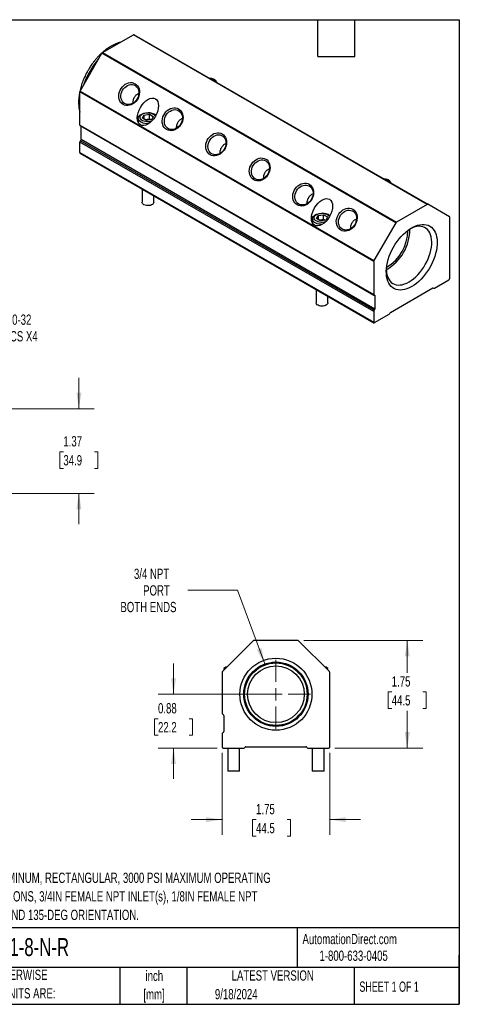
# Model space of a CAD drawing. Header units: inches. Extents: x 0.5 to 21.5, y 0.5 to 16.5.
# Tile 3 of 3: x 14.4 to 21.5, y 0.5 to 16.5. Entities that reach past the tile are written whole.
import ezdxf

# ---------------------------------------------------------------- set-up
doc = ezdxf.new("R2010")
doc.units = ezdxf.units.IN
doc.header["$LTSCALE"] = 2
doc.header["$MEASUREMENT"] = 0
doc.layers.add('TEXT', color=140, linetype='Continuous', lineweight=25)
doc.styles.add('SLDTEXTSTYLE0', font='TXT', dxfattribs={"width": 0.7})
doc.styles.add('SLDTEXTSTYLE1', font='TXT', dxfattribs={"width": 0.65})
doc.dimstyles.new('SLDDIMSTYLE0', dxfattribs={"dimtxt": 0.169922, "dimasz": 0.26, "dimexe": 0, "dimexo": 0.0625, "dimgap": 0.04248, "dimtad": 0, "dimtih": 1, "dimtoh": 1, "dimrnd": 1e-09, "dimzin": 12, "dimdsep": 46, "dimtxsty": 'SLDTEXTSTYLE0', "dimsah": 1, "dimcen": 0.09, "dimadec": 0, "dimazin": 3, "dimtfac": 1, "dimtofl": 0, "dimtmove": 0, "dimatfit": 3, "dimfxl": 0, "dimfrac": 2, "dimtolj": 1, "dimtzin": 12, "dimarcsym": 0})
doc.dimstyles.new('SLDDIMSTYLE1', dxfattribs={"dimtxt": 0.169922, "dimasz": 0.26, "dimexe": 0, "dimexo": 0.0625, "dimgap": 0.04248, "dimtad": 0, "dimtih": 1, "dimtoh": 1, "dimrnd": 1e-09, "dimzin": 12, "dimdsep": 46, "dimtxsty": 'SLDTEXTSTYLE0', "dimsah": 1, "dimcen": 0.09, "dimadec": 0, "dimazin": 3, "dimtfac": 1, "dimtmove": 0, "dimatfit": 0, "dimfxl": 0, "dimfrac": 2, "dimtolj": 1, "dimtzin": 12, "dimarcsym": 0})
doc.dimstyles.new('SLDDIMSTYLE2', dxfattribs={"dimtxt": 0.169922, "dimasz": 0.26, "dimexe": 0, "dimexo": 0.0625, "dimgap": 0.04248, "dimtad": 0, "dimtih": 1, "dimtoh": 1, "dimrnd": 1e-09, "dimdsep": 46, "dimtxsty": 'SLDTEXTSTYLE0', "dimsah": 1, "dimcen": 0.09, "dimadec": 0, "dimazin": 2, "dimtfac": 1, "dimtmove": 0, "dimatfit": 0, "dimfxl": 0, "dimfrac": 2, "dimtolj": 1, "dimtzin": 12, "dimarcsym": 0})
doc.dimstyles.new('SLDDIMSTYLE3', dxfattribs={"dimtxt": 0.169922, "dimasz": 0.26, "dimexe": 0, "dimexo": 0.0625, "dimgap": 0.04248, "dimtad": 0, "dimtih": 1, "dimtoh": 1, "dimrnd": 1e-09, "dimzin": 12, "dimdsep": 46, "dimtxsty": 'SLDTEXTSTYLE0', "dimsah": 1, "dimcen": 0, "dimadec": 0, "dimazin": 3, "dimtfac": 1, "dimtofl": 0, "dimtmove": 0, "dimatfit": 3, "dimfxl": 0, "dimfrac": 2, "dimtolj": 1, "dimtzin": 12, "dimarcsym": 0})

# ---------------------------------------------------------------- blocks, each defined once
blk = doc.blocks.new('_D_3')
at = {"color": 7, "linetype": 'Continuous', "lineweight": 0}
for p, q in [((17.896, 7.229), (17.089, 7.229)), ((18.339, 6.03), (17.896, 7.229))]:
    blk.add_line(p, q, dxfattribs=at)
at = {"color": 7, "linetype": 'Continuous', "lineweight": 18}
blk.add_solid([(18.339, 6.03), (18.286, 6.288), (18.211, 6.26)], dxfattribs=at)
at = {"color": 7, "linetype": 'Continuous', "lineweight": 18, "char_height": 0.1667, "attachment_point": 1, "style": 'SLDTEXTSTYLE0'}
for s, insert in [('3/4 NPT', (16.214, 7.579)), ('PORT', (16.363, 7.309)), ('BOTH ENDS', (15.994, 7.039))]:
    blk.add_mtext(s, dxfattribs=dict(at, insert=insert))
blk = doc.blocks.new('_D_4')
at = {"color": 7, "linetype": 'Continuous', "lineweight": 0}
for p, q in [((16.857, 5.539), (16.857, 6.039)), ((18.42, 5.539), (16.607, 5.539)), ((16.605, 5.141), (16.548, 5.141)), ((16.548, 5.141), (16.548, 4.871)), ((17.11, 5.141), (17.167, 5.141)), ((17.167, 5.141), (17.167, 4.871)), ((16.548, 4.871), (16.605, 4.871)), ((17.167, 4.871), (17.11, 4.871)), ((17.565, 4.664), (16.607, 4.664)), ((16.857, 4.664), (16.857, 4.164))]:
    blk.add_line(p, q, dxfattribs=at)
at = {"color": 7, "linetype": 'Continuous', "lineweight": 18}
for points in [[(16.857, 5.539), (16.897, 5.799), (16.817, 5.799)], [(16.857, 4.664), (16.817, 4.404), (16.897, 4.404)]]:
    blk.add_solid(points, dxfattribs=at)
at = {"color": 7, "linetype": 'Continuous', "lineweight": 18, "char_height": 0.1667, "attachment_point": 1, "style": 'SLDTEXTSTYLE0'}
for s, insert in [('0.88', (16.605, 5.394)), ('22.2', (16.605, 5.086))]:
    blk.add_mtext(s, dxfattribs=dict(at, insert=insert))
blk = doc.blocks.new('_D_5')
at = {"color": 7, "linetype": 'Continuous', "lineweight": 0}
for p, q in [((18.974, 6.414), (20.905, 6.414)), ((20.655, 6.414), (20.655, 5.886)), ((20.402, 5.578), (20.345, 5.578)), ((20.345, 5.578), (20.345, 5.308)), ((20.907, 5.578), (20.964, 5.578)), ((20.964, 5.578), (20.964, 5.308)), ((20.345, 5.308), (20.402, 5.308)), ((20.964, 5.308), (20.907, 5.308)), ((20.655, 4.664), (20.655, 5.27)), ((19.475, 4.664), (20.905, 4.664))]:
    blk.add_line(p, q, dxfattribs=at)
at = {"color": 7, "linetype": 'Continuous', "lineweight": 18}
for points in [[(20.655, 6.414), (20.615, 6.154), (20.695, 6.154)], [(20.655, 4.664), (20.695, 4.924), (20.615, 4.924)]]:
    blk.add_solid(points, dxfattribs=at)
at = {"color": 7, "linetype": 'Continuous', "lineweight": 18, "char_height": 0.1667, "attachment_point": 1, "style": 'SLDTEXTSTYLE0'}
for s, insert in [('1.75', (20.402, 5.831)), ('44.5', (20.402, 5.523))]:
    blk.add_mtext(s, dxfattribs=dict(at, insert=insert))
blk = doc.blocks.new('_D_6')
at = {"color": 7, "linetype": 'Continuous', "lineweight": 0}
for p, q in [((17.645, 4.584), (17.645, 3.252)), ((19.395, 4.584), (19.395, 3.252)), ((17.645, 3.502), (17.145, 3.502)), ((18.198, 3.502), (18.141, 3.502)), ((18.141, 3.502), (18.141, 3.232)), ((18.703, 3.502), (18.76, 3.502)), ((18.76, 3.502), (18.76, 3.232)), ((19.395, 3.502), (19.895, 3.502)), ((18.141, 3.232), (18.198, 3.232)), ((18.76, 3.232), (18.703, 3.232))]:
    blk.add_line(p, q, dxfattribs=at)
at = {"color": 7, "linetype": 'Continuous', "lineweight": 18}
for points in [[(17.645, 3.502), (17.385, 3.542), (17.385, 3.462)], [(19.395, 3.502), (19.655, 3.462), (19.655, 3.542)]]:
    blk.add_solid(points, dxfattribs=at)
at = {"color": 7, "linetype": 'Continuous', "lineweight": 18, "char_height": 0.1667, "attachment_point": 1, "style": 'SLDTEXTSTYLE0'}
for s, insert in [('1.75', (18.198, 3.755)), ('44.5', (18.198, 3.447))]:
    blk.add_mtext(s, dxfattribs=dict(at, insert=insert))
blk = doc.blocks.new('SW_CENTERMARKSYMBOL_0')
at = {"color": 0, "linetype": 'Continuous', "lineweight": 18}
for p, q in [((0, 0.2), (0, 0.5605)), ((-0.2, 0), (-0.5605, 0)), ((0, 0), (-0.1, 0)), ((0, 0), (0, 0.1)), ((0, 0), (0, -0.1)), ((0, 0), (0.1, 0)), ((0.2, 0), (0.5605, 0)), ((0, -0.2), (0, -0.5605))]:
    blk.add_line(p, q, dxfattribs=at)
blk = doc.blocks.new('_D_12')
at = {"color": 7, "linetype": 'Continuous', "lineweight": 0}
for p, q in [((15.32, 10.178), (15.32, 10.678)), ((13.212, 10.178), (15.57, 10.178)), ((15.067, 9.479), (15.01, 9.479)), ((15.01, 9.479), (15.01, 9.209)), ((15.572, 9.479), (15.629, 9.479)), ((15.629, 9.479), (15.629, 9.209)), ((15.01, 9.209), (15.067, 9.209)), ((15.629, 9.209), (15.572, 9.209)), ((13.212, 8.803), (15.57, 8.803)), ((15.32, 8.803), (15.32, 8.303))]:
    blk.add_line(p, q, dxfattribs=at)
at = {"color": 7, "linetype": 'Continuous', "lineweight": 18}
for points in [[(15.32, 10.178), (15.36, 10.438), (15.28, 10.438)], [(15.32, 8.803), (15.28, 8.543), (15.36, 8.543)]]:
    blk.add_solid(points, dxfattribs=at)
at = {"color": 7, "linetype": 'Continuous', "lineweight": 18, "char_height": 0.1667, "attachment_point": 1, "style": 'SLDTEXTSTYLE0'}
for s, insert in [('1.37', (15.067, 9.732)), ('34.9', (15.067, 9.424))]:
    blk.add_mtext(s, dxfattribs=dict(at, insert=insert))
blk = doc.blocks.new('_D_13')
at = {"color": 7, "linetype": 'Continuous', "lineweight": 0}
for p, q in [((12.903, 10.321), (13.42, 11.494)), ((13.42, 11.494), (13.857, 11.494))]:
    blk.add_line(p, q, dxfattribs=at)
at = {"color": 7, "linetype": 'Continuous', "lineweight": 18}
blk.add_solid([(12.903, 10.321), (13.044, 10.542), (12.971, 10.575)], dxfattribs=at)
at = {"color": 7, "linetype": 'Continuous', "lineweight": 18, "char_height": 0.1667, "attachment_point": 1, "style": 'SLDTEXTSTYLE0'}
for s, insert in [('10-32', (14.148, 11.709)), ('SHCS X4', (13.982, 11.439))]:
    blk.add_mtext(s, dxfattribs=dict(at, insert=insert))

msp = doc.modelspace()

# ---------------------------------------------------------------- linework, layer by layer
for p, q in [((15.704, 15.965), (16.205, 16.255)), ((20.978, 13.499), (16.205, 16.255)), ((16.215, 16.256), (20.988, 13.5)), ((15.34, 15.341), (15.694, 15.955)), ((20.467, 13.2), (15.694, 15.955)), ((15.704, 15.965), (20.477, 13.21)), ((20.109, 12.572), (15.336, 15.328)), ((15.336, 14.788), (15.336, 15.328)), ((15.34, 15.341), (20.113, 12.586)), ((16.284, 14.897), (16.284, 14.829)), ((16.353, 14.899), (16.377, 14.95)), ((16.417, 14.863), (16.353, 14.899)), ((16.377, 14.95), (16.464, 14.963)), ((16.377, 14.95), (16.377, 14.886)), ((16.39, 14.878), (16.464, 14.89)), ((16.438, 14.987), (16.438, 14.987)), ((16.443, 14.987), (16.443, 14.987)), ((16.464, 14.963), (16.527, 14.926)), ((16.464, 14.89), (16.464, 14.963)), ((16.464, 14.89), (16.491, 14.874)), ((16.527, 14.926), (16.504, 14.876)), ((15.336, 14.788), (20.109, 12.033)), ((15.34, 14.779), (20.113, 12.024)), ((15.357, 14.769), (15.357, 14.769)), ((20.13, 12.014), (15.357, 14.769)), ((15.357, 14.556), (15.357, 14.769)), ((16.504, 14.876), (16.417, 14.863)), ((20.109, 11.756), (15.336, 14.512)), ((15.336, 14.34), (15.336, 14.512)), ((20.119, 11.778), (15.346, 14.534)), ((15.357, 14.556), (20.13, 11.8)), ((15.336, 14.34), (20.109, 11.585)), ((15.34, 14.331), (20.113, 11.576)), ((16.345, 13.75), (16.345, 13.533)), ((16.535, 13.533), (16.535, 13.641)), ((20.978, 13.499), (20.477, 13.21)), ((21.342, 13.296), (20.988, 13.5)), ((19.182, 13.267), (19.205, 13.317)), ((19.205, 13.317), (19.292, 13.33)), ((19.205, 13.317), (19.205, 13.253)), ((19.267, 13.354), (19.266, 13.354)), ((19.272, 13.354), (19.271, 13.354)), ((19.292, 13.33), (19.356, 13.294)), ((19.292, 13.257), (19.292, 13.33)), ((19.356, 13.294), (19.333, 13.243)), ((21.346, 12.299), (21.346, 13.287)), ((19.113, 13.264), (19.113, 13.196)), ((19.246, 13.23), (19.182, 13.267)), ((19.219, 13.245), (19.292, 13.257)), ((19.333, 13.243), (19.246, 13.23)), ((19.292, 13.257), (19.319, 13.241)), ((20.467, 13.2), (20.113, 12.586)), ((20.109, 12.572), (20.109, 12.033)), ((21.095, 12.138), (21.332, 12.275)), ((19.174, 12.118), (19.174, 11.9)), ((19.364, 11.9), (19.364, 12.008)), ((20.13, 12.014), (20.13, 11.8)), ((20.384, 11.744), (21.07, 12.14)), ((21.076, 12.142), (21.085, 12.137)), ((21.083, 12.139), (21.077, 12.142)), ((20.109, 11.756), (20.109, 11.585)), ((20.123, 11.577), (20.36, 11.713)), ((18.152, 6.409), (17.651, 5.908)), ((18.874, 6.414), (18.166, 6.414)), ((19.389, 5.908), (18.888, 6.409)), ((17.705, 5.979), (17.676, 5.959)), ((17.676, 5.959), (17.676, 5.933)), ((17.702, 5.959), (17.676, 5.959)), ((17.722, 5.979), (17.705, 5.979)), ((19.335, 5.979), (19.317, 5.979)), ((19.363, 5.959), (19.335, 5.979)), ((19.363, 5.959), (19.337, 5.959)), ((19.363, 5.933), (19.363, 5.959)), ((17.645, 5.894), (17.645, 5.233)), ((19.395, 4.684), (19.395, 5.894)), ((17.675, 5.194), (17.675, 4.933)), ((17.645, 4.894), (17.645, 4.684)), ((17.665, 4.664), (18, 4.664)), ((17.737, 4.664), (17.737, 4.289)), ((17.927, 4.289), (17.927, 4.664)), ((18.034, 4.684), (19.005, 4.684)), ((19.04, 4.664), (19.375, 4.664)), ((19.112, 4.664), (19.112, 4.289)), ((19.302, 4.289), (19.302, 4.664)), ((17.927, 4.289), (17.737, 4.289)), ((19.302, 4.289), (19.112, 4.289))]:
    msp.add_line(p, q)
at = {"flags": 128}
for points in [[(16.038, 15.122), (16.017, 15.138), (15.998, 15.157), (15.984, 15.18), (15.974, 15.207), (15.968, 15.235), (15.967, 15.265), (15.97, 15.296), (15.978, 15.327), (15.99, 15.356), (16.006, 15.384), (16.026, 15.41), (16.048, 15.432), (16.073, 15.45), (16.1, 15.464), (16.128, 15.473), (16.156, 15.477), (16.183, 15.477), (16.209, 15.471), (16.233, 15.46), (16.254, 15.444), (16.272, 15.425), (16.287, 15.402), (16.297, 15.375), (16.303, 15.347), (16.304, 15.317), (16.301, 15.286), (16.293, 15.255), (16.281, 15.226), (16.265, 15.198), (16.245, 15.172), (16.223, 15.15), (16.198, 15.132), (16.171, 15.118), (16.143, 15.109), (16.115, 15.105), (16.088, 15.105), (16.062, 15.111), (16.038, 15.122)], [(16.233, 15.43), (16.252, 15.416), (16.269, 15.398), (16.282, 15.376), (16.29, 15.352), (16.295, 15.325), (16.294, 15.297), (16.29, 15.269), (16.281, 15.241), (16.268, 15.214), (16.252, 15.19), (16.232, 15.168), (16.21, 15.15), (16.186, 15.136), (16.16, 15.127), (16.135, 15.122), (16.11, 15.122), (16.086, 15.127), (16.063, 15.137), (16.044, 15.151), (16.028, 15.169), (16.015, 15.191), (16.006, 15.216), (16.002, 15.242), (16.002, 15.27), (16.007, 15.298), (16.015, 15.326), (16.028, 15.353), (16.045, 15.377), (16.065, 15.399), (16.087, 15.417), (16.111, 15.431), (16.136, 15.441), (16.162, 15.445), (16.187, 15.445), (16.211, 15.44), (16.233, 15.43)], [(16.745, 14.714), (16.724, 14.729), (16.706, 14.749), (16.691, 14.772), (16.681, 14.798), (16.675, 14.827), (16.674, 14.857), (16.677, 14.888), (16.685, 14.919), (16.697, 14.948), (16.713, 14.976), (16.733, 15.001), (16.755, 15.024), (16.78, 15.042), (16.807, 15.056), (16.835, 15.065), (16.863, 15.069), (16.89, 15.068), (16.916, 15.062), (16.94, 15.052), (16.961, 15.036), (16.98, 15.017), (16.994, 14.993), (17.004, 14.967), (17.01, 14.939), (17.011, 14.909), (17.008, 14.878), (17, 14.847), (16.988, 14.817), (16.972, 14.79), (16.952, 14.764), (16.93, 14.742), (16.905, 14.724), (16.878, 14.71), (16.85, 14.701), (16.822, 14.696), (16.795, 14.697), (16.769, 14.703), (16.745, 14.714)], [(16.444, 14.807), (16.419, 14.807), (16.391, 14.811), (16.364, 14.818), (16.341, 14.827), (16.32, 14.839), (16.304, 14.853), (16.292, 14.868), (16.286, 14.884), (16.285, 14.901), (16.289, 14.917), (16.298, 14.933), (16.312, 14.947), (16.33, 14.96), (16.352, 14.971), (16.377, 14.979), (16.405, 14.984), (16.433, 14.987), (16.438, 14.987)], [(16.495, 14.846), (16.476, 14.842), (16.45, 14.839), (16.424, 14.84), (16.399, 14.843), (16.376, 14.849), (16.355, 14.858), (16.337, 14.869), (16.324, 14.882), (16.316, 14.896), (16.313, 14.911), (16.315, 14.926), (16.322, 14.94), (16.334, 14.953), (16.35, 14.965)], [(16.35, 14.965), (16.37, 14.974), (16.393, 14.981), (16.418, 14.985), (16.444, 14.987), (16.469, 14.985), (16.494, 14.98), (16.516, 14.972), (16.535, 14.962), (16.55, 14.95), (16.561, 14.937), (16.563, 14.934)], [(16.88, 14.723), (16.855, 14.716), (16.829, 14.713), (16.804, 14.716), (16.781, 14.723), (16.76, 14.735), (16.742, 14.752), (16.728, 14.772), (16.717, 14.795), (16.711, 14.821), (16.709, 14.848), (16.711, 14.876), (16.718, 14.904), (16.729, 14.932), (16.743, 14.957), (16.761, 14.98), (16.783, 15), (16.806, 15.016), (16.831, 15.028), (16.856, 15.035), (16.881, 15.038), (16.906, 15.035), (16.929, 15.028), (16.95, 15.016), (16.968, 14.999), (16.983, 14.979), (16.993, 14.956), (17, 14.93), (17.002, 14.903), (17, 14.875), (16.993, 14.847), (16.982, 14.819), (16.967, 14.794), (16.949, 14.771), (16.928, 14.751), (16.905, 14.735), (16.88, 14.723)], [(17.452, 14.306), (17.431, 14.321), (17.413, 14.341), (17.398, 14.364), (17.388, 14.39), (17.382, 14.419), (17.381, 14.449), (17.384, 14.48), (17.392, 14.51), (17.404, 14.54), (17.42, 14.568), (17.44, 14.593), (17.463, 14.615), (17.488, 14.634), (17.514, 14.648), (17.542, 14.657), (17.57, 14.661), (17.597, 14.66), (17.623, 14.654), (17.647, 14.643), (17.669, 14.628), (17.687, 14.608), (17.701, 14.585), (17.711, 14.559), (17.717, 14.53), (17.718, 14.5), (17.715, 14.47), (17.707, 14.439), (17.695, 14.409), (17.679, 14.381), (17.659, 14.356), (17.637, 14.334), (17.612, 14.316), (17.585, 14.302), (17.557, 14.292), (17.53, 14.288), (17.502, 14.289), (17.476, 14.295), (17.452, 14.306)], [(17.587, 14.315), (17.562, 14.307), (17.536, 14.305), (17.512, 14.308), (17.488, 14.315), (17.468, 14.327), (17.45, 14.343), (17.435, 14.363), (17.424, 14.387), (17.418, 14.412), (17.416, 14.44), (17.418, 14.468), (17.425, 14.496), (17.436, 14.523), (17.45, 14.549), (17.469, 14.572), (17.49, 14.592), (17.513, 14.608), (17.538, 14.62), (17.563, 14.627), (17.589, 14.63), (17.613, 14.627), (17.636, 14.62), (17.657, 14.607), (17.675, 14.591), (17.69, 14.571), (17.701, 14.548), (17.707, 14.522), (17.709, 14.495), (17.707, 14.467), (17.7, 14.438), (17.689, 14.411), (17.674, 14.386), (17.656, 14.362), (17.635, 14.343), (17.612, 14.326), (17.587, 14.315)], [(18.159, 13.898), (18.138, 13.913), (18.12, 13.933), (18.105, 13.956), (18.095, 13.982), (18.089, 14.011), (18.088, 14.041), (18.091, 14.071), (18.099, 14.102), (18.111, 14.132), (18.127, 14.16), (18.147, 14.185), (18.17, 14.207), (18.195, 14.225), (18.221, 14.239), (18.249, 14.249), (18.277, 14.253), (18.304, 14.252), (18.33, 14.246), (18.354, 14.235), (18.376, 14.22), (18.394, 14.2), (18.408, 14.177), (18.418, 14.151), (18.424, 14.122), (18.426, 14.092), (18.422, 14.061), (18.414, 14.031), (18.402, 14.001), (18.386, 13.973), (18.367, 13.948), (18.344, 13.926), (18.319, 13.907), (18.292, 13.893), (18.265, 13.884), (18.237, 13.88), (18.209, 13.881), (18.183, 13.887), (18.159, 13.898)], [(18.354, 14.206), (18.374, 14.192), (18.39, 14.173), (18.403, 14.152), (18.412, 14.127), (18.416, 14.1), (18.416, 14.073), (18.411, 14.044), (18.402, 14.016), (18.389, 13.99), (18.373, 13.965), (18.353, 13.944), (18.331, 13.926), (18.307, 13.912), (18.282, 13.902), (18.256, 13.897), (18.231, 13.897), (18.207, 13.902), (18.185, 13.912), (18.165, 13.927), (18.149, 13.945), (18.136, 13.967), (18.128, 13.991), (18.123, 14.018), (18.123, 14.046), (18.128, 14.074), (18.137, 14.102), (18.15, 14.128), (18.166, 14.153), (18.186, 14.174), (18.208, 14.192), (18.232, 14.206), (18.257, 14.216), (18.283, 14.221), (18.308, 14.221), (18.332, 14.216), (18.354, 14.206)], [(18.866, 13.489), (18.845, 13.505), (18.827, 13.524), (18.813, 13.548), (18.802, 13.574), (18.796, 13.602), (18.795, 13.632), (18.798, 13.663), (18.806, 13.694), (18.818, 13.724), (18.835, 13.751), (18.854, 13.777), (18.877, 13.799), (18.902, 13.817), (18.928, 13.831), (18.956, 13.84), (18.984, 13.845), (19.011, 13.844), (19.037, 13.838), (19.061, 13.827), (19.083, 13.812), (19.101, 13.792), (19.115, 13.769), (19.126, 13.743), (19.131, 13.714), (19.133, 13.684), (19.129, 13.653), (19.122, 13.623), (19.109, 13.593), (19.093, 13.565), (19.074, 13.54), (19.051, 13.517), (19.026, 13.499), (18.999, 13.485), (18.972, 13.476), (18.944, 13.472), (18.916, 13.473), (18.89, 13.479), (18.866, 13.489)], [(19.061, 13.798), (19.081, 13.783), (19.097, 13.765), (19.11, 13.743), (19.119, 13.719), (19.123, 13.692), (19.123, 13.664), (19.118, 13.636), (19.109, 13.608), (19.097, 13.582), (19.08, 13.557), (19.06, 13.536), (19.038, 13.518), (19.014, 13.503), (18.989, 13.494), (18.963, 13.489), (18.938, 13.489), (18.914, 13.494), (18.892, 13.504), (18.872, 13.518), (18.856, 13.537), (18.843, 13.558), (18.835, 13.583), (18.83, 13.609), (18.83, 13.637), (18.835, 13.666), (18.844, 13.693), (18.857, 13.72), (18.873, 13.744), (18.893, 13.766), (18.915, 13.784), (18.939, 13.798), (18.965, 13.808), (18.99, 13.813), (19.015, 13.812), (19.039, 13.807), (19.061, 13.798)], [(16.535, 13.533), (16.533, 13.522), (16.526, 13.51), (16.515, 13.499), (16.499, 13.49), (16.481, 13.483), (16.46, 13.479), (16.438, 13.478), (16.416, 13.48), (16.395, 13.485), (16.377, 13.492), (16.363, 13.502), (16.352, 13.513), (16.346, 13.525), (16.345, 13.533)], [(19.273, 13.174), (19.247, 13.175), (19.219, 13.178), (19.193, 13.185), (19.169, 13.194), (19.149, 13.206), (19.133, 13.22), (19.121, 13.235), (19.114, 13.251), (19.113, 13.268), (19.117, 13.284), (19.126, 13.3), (19.14, 13.315), (19.159, 13.327), (19.181, 13.338), (19.206, 13.346), (19.233, 13.351), (19.262, 13.354), (19.266, 13.354)], [(19.324, 13.214), (19.304, 13.209), (19.279, 13.207), (19.253, 13.207), (19.228, 13.21), (19.204, 13.217), (19.183, 13.225), (19.166, 13.236), (19.153, 13.249), (19.144, 13.263), (19.141, 13.278), (19.143, 13.293), (19.15, 13.307), (19.162, 13.321), (19.179, 13.332)], [(19.179, 13.332), (19.199, 13.342), (19.221, 13.349), (19.246, 13.353), (19.272, 13.354), (19.298, 13.352), (19.322, 13.347), (19.344, 13.34), (19.364, 13.33), (19.379, 13.318), (19.39, 13.304), (19.391, 13.301)], [(19.574, 13.081), (19.552, 13.097), (19.534, 13.116), (19.52, 13.139), (19.509, 13.166), (19.504, 13.194), (19.502, 13.224), (19.506, 13.255), (19.513, 13.286), (19.526, 13.315), (19.542, 13.343), (19.561, 13.369), (19.584, 13.391), (19.609, 13.409), (19.636, 13.423), (19.663, 13.432), (19.691, 13.436), (19.718, 13.436), (19.744, 13.43), (19.769, 13.419), (19.79, 13.403), (19.808, 13.384), (19.822, 13.361), (19.833, 13.334), (19.838, 13.306), (19.84, 13.276), (19.836, 13.245), (19.829, 13.214), (19.816, 13.185), (19.8, 13.157), (19.781, 13.131), (19.758, 13.109), (19.733, 13.091), (19.706, 13.077), (19.679, 13.068), (19.651, 13.064), (19.624, 13.064), (19.598, 13.07), (19.574, 13.081)], [(19.828, 13.298), (19.831, 13.27), (19.828, 13.242), (19.821, 13.214), (19.811, 13.187), (19.796, 13.161), (19.778, 13.138), (19.757, 13.118), (19.733, 13.102), (19.709, 13.09), (19.683, 13.083), (19.658, 13.08), (19.633, 13.083), (19.61, 13.09), (19.589, 13.102), (19.571, 13.119), (19.556, 13.139), (19.546, 13.162), (19.539, 13.188), (19.537, 13.215), (19.539, 13.243), (19.546, 13.271), (19.557, 13.299), (19.572, 13.324), (19.59, 13.347), (19.611, 13.367), (19.634, 13.384), (19.659, 13.395), (19.684, 13.403), (19.71, 13.405), (19.735, 13.402), (19.758, 13.395), (19.779, 13.383), (19.797, 13.367), (19.811, 13.346), (19.822, 13.323), (19.828, 13.298)], [(20.727, 12.163), (20.688, 12.142), (20.65, 12.126), (20.612, 12.115), (20.576, 12.108), (20.54, 12.106), (20.507, 12.109), (20.475, 12.116), (20.445, 12.128), (20.418, 12.144), (20.394, 12.165), (20.372, 12.19), (20.354, 12.219), (20.339, 12.252), (20.327, 12.288), (20.319, 12.327), (20.315, 12.368), (20.314, 12.413), (20.316, 12.459), (20.323, 12.507), (20.333, 12.556), (20.346, 12.605), (20.363, 12.656), (20.383, 12.705), (20.406, 12.755), (20.431, 12.803), (20.46, 12.85), (20.49, 12.895), (20.523, 12.938), (20.558, 12.978), (20.594, 13.015), (20.631, 13.049), (20.669, 13.08), (20.708, 13.106), (20.747, 13.128), (20.785, 13.147), (20.823, 13.16), (20.861, 13.169), (20.897, 13.174), (20.931, 13.173), (20.964, 13.168), (20.995, 13.159), (21.023, 13.145), (21.049, 13.126), (21.072, 13.103), (21.092, 13.076), (21.108, 13.046), (21.122, 13.011), (21.132, 12.974), (21.138, 12.933), (21.141, 12.89), (21.14, 12.845), (21.135, 12.798), (21.127, 12.749), (21.115, 12.7), (21.1, 12.65), (21.082, 12.6), (21.061, 12.55), (21.036, 12.501), (21.009, 12.454), (20.98, 12.408), (20.948, 12.364), (20.914, 12.322), (20.879, 12.283), (20.842, 12.248), (20.804, 12.215), (20.766, 12.187), (20.727, 12.163)], [(20.683, 12.238), (20.72, 12.262), (20.757, 12.289), (20.793, 12.32), (20.827, 12.355), (20.86, 12.392), (20.892, 12.433), (20.921, 12.476), (20.948, 12.52), (20.973, 12.566), (20.994, 12.613), (21.013, 12.661), (21.028, 12.708), (21.04, 12.755), (21.048, 12.802), (21.052, 12.846), (21.053, 12.89), (21.05, 12.93), (21.044, 12.969), (21.034, 13.004), (21.021, 13.036), (21.004, 13.064), (20.984, 13.088), (20.961, 13.108), (20.935, 13.124), (20.907, 13.135), (20.876, 13.141), (20.844, 13.143), (20.81, 13.14), (20.775, 13.132), (20.739, 13.12), (20.705, 13.104)], [(20.314, 12.426), (20.315, 12.421), (20.319, 12.381), (20.327, 12.344), (20.339, 12.311), (20.354, 12.281), (20.373, 12.254), (20.394, 12.232), (20.419, 12.214), (20.446, 12.201), (20.475, 12.192), (20.507, 12.188), (20.54, 12.189), (20.574, 12.194), (20.61, 12.205), (20.647, 12.219), (20.683, 12.238)], [(20.119, 12.023), (20.117, 12.023), (20.115, 12.023), (20.113, 12.024), (20.111, 12.025), (20.11, 12.026), (20.109, 12.028), (20.109, 12.03), (20.109, 12.033)], [(20.119, 12.023), (20.121, 12.024), (20.123, 12.024), (20.125, 12.023), (20.127, 12.022), (20.128, 12.02), (20.129, 12.018), (20.13, 12.016), (20.13, 12.014)], [(19.364, 11.9), (19.362, 11.889), (19.355, 11.877), (19.343, 11.866), (19.328, 11.857), (19.309, 11.85), (19.288, 11.846), (19.266, 11.845), (19.244, 11.847), (19.224, 11.852), (19.206, 11.859), (19.191, 11.869), (19.181, 11.88), (19.175, 11.892), (19.174, 11.9)]]:
    msp.add_lwpolyline(points, dxfattribs=at)
for radius in [0.585, 0.523, 0.508, 0.461]:
    msp.add_circle((18.52, 5.539), radius)
for centre, radius, start, end in [((16.211, 16.246), 0.0101, 65.686, 125.6182), ((16.621, 15.011), 1.299, 139.0847, 160.9152), ((15.719, 15.941), 0.0289, 121.9547, 151.1444), ((17.447, 15.41), 0.136, 28.7209, 91.2823), ((17.44, 15.432), 0.114, 32.2865, 87.7189), ((15.364, 15.327), 0.0289, 148.8562, 178.0435), ((16.45, 14.786), 0.201, 53.2487, 91.867), ((15.345, 14.787), 0.00989, 173.806, 234.8818), ((15.367, 14.51), 0.0313, 131.3239, 177.0648), ((15.325, 14.557), 0.0313, 311.3239, 357.0648), ((15.345, 14.339), 0.00959, 172.7442, 235.9436), ((20.275, 13.778), 0.136, 28.7503, 91.277), ((20.268, 13.799), 0.114, 32.2865, 87.7189), ((20.984, 13.491), 0.0101, 65.686, 125.6182), ((19.278, 13.153), 0.201, 53.2487, 91.867), ((21.336, 13.288), 0.0101, 354.3796, 54.3019), ((20.492, 13.186), 0.0289, 121.9547, 151.1444), ((19.938, 13.096), 0.759, 299.668, 0.3374), ((19.973, 13.076), 0.69, 300.0468, 359.9585), ((20.137, 12.571), 0.0289, 148.8562, 178.0435), ((21.315, 12.301), 0.0307, 302.6055, 357.3945), ((21.076, 12.133), 0.00879, 40.5328, 129.2482), ((21.089, 12.145), 0.00879, 220.5328, 309.2482), ((20.14, 11.755), 0.0313, 131.3239, 177.0648), ((20.098, 11.802), 0.0313, 311.3239, 357.0648), ((20.343, 11.739), 0.0307, 302.638, 339.7729), ((20.401, 11.718), 0.0307, 122.638, 159.7729), ((20.117, 11.583), 0.00873, 170.786, 309.2033), ((18.166, 6.394), 0.02, 90, 134.9999), ((18.874, 6.394), 0.02, 44.9999, 90), ((17.665, 5.894), 0.02, 134.9999, 180), ((19.375, 5.894), 0.02, 0, 44.9999), ((17.665, 5.233), 0.02, 180, 255.5225), ((17.655, 5.194), 0.02, 0, 75.5225), ((17.665, 4.894), 0.02, 104.4775, 180), ((17.655, 4.933), 0.02, 284.4775, 0), ((17.665, 4.684), 0.02, 180, 270), ((18, 4.684), 0.02, 270, 330), ((18.034, 4.664), 0.02, 90, 150), ((19.005, 4.664), 0.02, 30, 90), ((19.04, 4.684), 0.02, 210, 270), ((19.375, 4.684), 0.02, 270, 0)]:
    msp.add_arc(centre, radius, start, end)
for centre in [(16.44, 15.003), (19.269, 13.37)]:
    msp.add_ellipse(centre, major_axis=(0.122, 0.211), ratio=0.577335)
for points, knots in [([(15.991, 16.131), (15.987, 16.13), (15.97, 16.126), (15.938, 16.116), (15.897, 16.099), (15.855, 16.078), (15.814, 16.054), (15.774, 16.027), (15.735, 15.997), (15.696, 15.964), (15.659, 15.929), (15.623, 15.891), (15.59, 15.853), (15.559, 15.814), (15.533, 15.779), (15.51, 15.747), (15.489, 15.714), (15.465, 15.673), (15.444, 15.634), (15.425, 15.597), (15.41, 15.565), (15.393, 15.526), (15.377, 15.485), (15.362, 15.442), (15.349, 15.398), (15.337, 15.353), (15.328, 15.307), (15.321, 15.261), (15.316, 15.216), (15.314, 15.171), (15.314, 15.127), (15.318, 15.084), (15.324, 15.043), (15.33, 15.013), (15.335, 14.998), (15.336, 14.995)], [0, 0, 0, 0, 0.010267, 0.045825, 0.081488, 0.117169, 0.152787, 0.188289, 0.223638, 0.258791, 0.293682, 0.328191, 0.362056, 0.394599, 0.425206, 0.446993, 0.469852, 0.499856, 0.538451, 0.554133, 0.580123, 0.607052, 0.635879, 0.66589, 0.696801, 0.728391, 0.760503, 0.793027, 0.825883, 0.85901, 0.892363, 0.925901, 0.959573, 0.993333, 1, 1, 1, 1]), ([(16.201, 15.147), (16.201, 15.153), (16.2, 15.168), (16.204, 15.194), (16.212, 15.221), (16.23, 15.254), (16.256, 15.286), (16.283, 15.299), (16.294, 15.305)], [0, 0, 0, 0, 0.093394, 0.2439665, 0.3894562, 0.5349239, 0.809629, 1, 1, 1, 1]), ([(16.908, 14.739), (16.908, 14.74), (16.907, 14.751), (16.909, 14.772), (16.915, 14.801), (16.93, 14.835), (16.957, 14.872), (16.987, 14.89), (17.001, 14.898)], [0, 0, 0, 0, 0.021057, 0.171473, 0.31923, 0.466951, 0.744651, 1, 1, 1, 1]), ([(17.615, 14.331), (17.615, 14.332), (17.614, 14.343), (17.616, 14.364), (17.622, 14.392), (17.637, 14.427), (17.664, 14.464), (17.694, 14.481), (17.708, 14.49)], [0, 0, 0, 0, 0.021057, 0.171473, 0.31923, 0.466951, 0.744651, 1, 1, 1, 1]), ([(18.323, 13.922), (18.322, 13.928), (18.321, 13.944), (18.325, 13.969), (18.334, 13.997), (18.351, 14.029), (18.377, 14.061), (18.404, 14.075), (18.415, 14.08)], [0, 0, 0, 0, 0.093394, 0.243966, 0.389456, 0.534924, 0.809629, 1, 1, 1, 1]), ([(19.03, 13.514), (19.029, 13.52), (19.028, 13.535), (19.032, 13.561), (19.041, 13.588), (19.058, 13.621), (19.085, 13.653), (19.111, 13.667), (19.122, 13.672)], [0, 0, 0, 0, 0.093394, 0.243966, 0.389456, 0.534924, 0.809629, 1, 1, 1, 1]), ([(19.737, 13.104), (19.736, 13.111), (19.735, 13.127), (19.739, 13.152), (19.748, 13.18), (19.765, 13.213), (19.791, 13.244), (19.818, 13.258), (19.828, 13.263)], [0, 0, 0, 0, 0.096924, 0.24995, 0.39325, 0.541176, 0.816115, 1, 1, 1, 1])]:
    msp.add_open_spline(points, degree=3, knots=knots)
at = {"layer": 'TEXT'}
for p, q in [((0.5, 16.5), (21.5, 16.5)), ((19.2, 15.9), (19.2, 16.5)), ((19.8, 15.9), (19.8, 16.5)), ((21.5, 16.5), (21.5, 0.5)), ((19.2, 15.9), (19.8, 15.9)), ((21.5, 1.742), (0.5, 1.742)), ((18.864, 1.742), (18.864, 1.1)), ((21.5, 0.5), (21.5, 1.3)), ((21.5, 1.1), (0.5, 1.1)), ((15.986, 1.1), (15.986, 0.5)), ((17.072, 1.1), (17.072, 0.5)), ((19.791, 1.1), (19.791, 0.5)), ((0.5, 0.5), (21.5, 0.5))]:
    msp.add_line(p, q, dxfattribs=at)

# ---------------------------------------------------------------- block references
at = {"color": 7, "linetype": 'Continuous', "lineweight": 0}
msp.add_blockref('SW_CENTERMARKSYMBOL_0', (18.52, 5.539), dxfattribs=at)

# ---------------------------------------------------------------- texts
at = {"color": 7, "linetype": 'Continuous', "lineweight": 0, "char_height": 0.16667, "attachment_point": 1, "style": 'SLDTEXTSTYLE0'}
for s, insert in [('RED ANODIZED ALUMINUM, RECTANGULAR, 3000 PSI MAXIMUM OPERATING', (12.628, 2.639)), ('PRESSURE, (6) STATIONS, 3/4IN FEMALE NPT INLET(s), 1/8IN FEMALE NPT', (12.628, 2.338)), ('OUTLET(s), 45-DEG AND 135-DEG ORIENTATION.', (12.628, 2.037))]:
    msp.add_mtext(s, dxfattribs=dict(at, insert=insert))
at = {"color": 179, "linetype": 'Continuous', "lineweight": 18, "char_height": 0.16667, "attachment_point": 1, "style": 'SLDTEXTSTYLE0'}
for s, insert in [('AutomationDirect.com', (18.952, 1.644)), ('1-800-633-0405', (19.228, 1.373))]:
    msp.add_mtext(s, dxfattribs=dict(at, insert=insert))
at = {"layer": 'TEXT'}
for s, insert, char_height, attachment_point, style in [('IM3-6-BD-12-1-8-N-R', (12.536, 1.576), 0.29167, 1, 'SLDTEXTSTYLE0'), ('UNLESS OTHERWISE', (13.197, 1.063), 0.16667, 1, 'SLDTEXTSTYLE0'), ('inch', (16.545, 1.047), 0.1667, 2, 'SLDTEXTSTYLE0'), ('LATEST VERSION', (18.469, 1.052), 0.16667, 2, 'SLDTEXTSTYLE0'), ('SHEET 1 OF 1', (19.877, 0.87), 0.16667, 1, 'SLDTEXTSTYLE1'), ('SPECIFIED UNITS ARE:', (13.197, 0.762), 0.16667, 1, 'SLDTEXTSTYLE0'), ('[mm]', (16.54, 0.746), 0.1667, 2, 'SLDTEXTSTYLE0'), ('9/18/2024', (17.529, 0.749), 0.1667, 1, 'SLDTEXTSTYLE0')]:
    msp.add_mtext(s, dxfattribs=dict(at, insert=insert, char_height=char_height, attachment_point=attachment_point, style=style))

# ---------------------------------------------------------------- dimensions: what is measured, and where the dimension line sits
at = {"color": 7, "linetype": 'Continuous', "lineweight": 18}
for p1, p2, text, picture, middle in [((12.777, 10.035), (12.903, 10.321), '10-32\\PSHCS X4', '_D_13', (14.481, 11.494)), ((18.701, 5.049), (18.339, 6.03), '3/4 NPT\\PPORT\\PBOTH ENDS', '_D_3', (16.663, 7.229))]:
    dim = msp.add_diameter_dim_2p(p1=p1, p2=p2, text=text, dimstyle='SLDDIMSTYLE3', override={"dimpost": '<>'}, dxfattribs=at)
    dim.commit()
    dim.dimension.update_dxf_attribs({"geometry": picture, "text_midpoint": middle, "dimtype": 163})
for base, p1, p2, dimstyle, picture, middle in [((15.3199298, 8.80272938), (13.11203624, 10.17772936), (13.11203624, 8.80272938), 'SLDDIMSTYLE1', '_D_12', (15.3199298, 9.47872564)), ((20.655, 6.414), (19.375, 4.664), (18.874, 6.414), 'SLDDIMSTYLE0', '_D_5', (20.655, 5.578)), ((16.857394, 5.53937), (17.664796, 4.664369), (18.519796, 5.53937), 'SLDDIMSTYLE2', '_D_4', (16.857394, 5.141446))]:
    dim = msp.add_linear_dim(base=base, p1=p1, p2=p2, angle=90, dimstyle=dimstyle, dxfattribs=at)
    dim.commit()
    dim.dimension.update_dxf_attribs({"geometry": picture, "text_midpoint": middle, "dimtype": 160})
dim = msp.add_linear_dim(base=(19.395, 3.502), p1=(17.645, 4.684), p2=(19.395, 4.684), dimstyle='SLDDIMSTYLE1', dxfattribs=at)
dim.commit()
dim.dimension.update_dxf_attribs({"geometry": '_D_6', "text_midpoint": (18.451, 3.502), "dimtype": 160})

doc.saveas('drawing.dxf')
